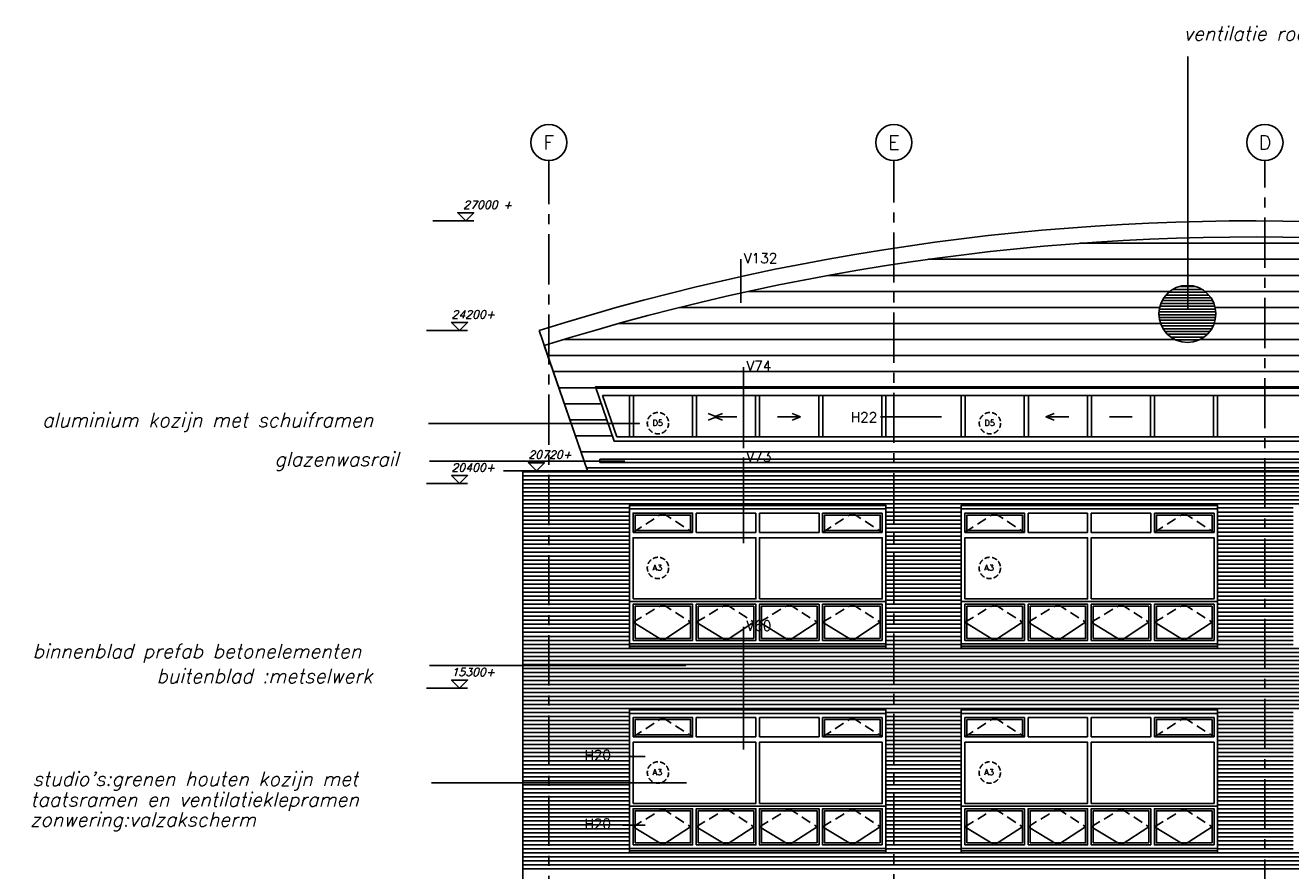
# Model space of a CAD drawing. Extents: x -152209 to 159908, y 32091 to 111955.
# Tile 43 of 59: x -60774 to -29235, y 66357 to 87435. Entities that reach past the tile are written whole.
import ezdxf
from ezdxf.enums import TextEntityAlignment as Align

# ---------------------------------------------------------------- set-up
doc = ezdxf.new("R2010")
doc.units = 0
doc.header["$LTSCALE"] = 1000
doc.header["$MEASUREMENT"] = 0
for name, pattern in [('HIDDEN2', [0.1875, 0.125, -0.0625]), ('X-MA3$0$HIDDEN', [0.375, 0.25, -0.125]), ('XSTRF-A$0$CENTER', [2, 1.25, -0.25, 0.25, -0.25])]:
    doc.linetypes.add(name, pattern=pattern)
doc.layers.get('0').update_dxf_attribs({"linetype": 'CONTINUOUS'})
for name, color, linetype in [('ALGEM-ARC', 15, 'CONTINUOUS'), ('ALUM-AZ', 15, 'CONTINUOUS'), ('BIB', 7, 'CONTINUOUS'), ('MERK', 2, 'CONTINUOUS'), ('MTXT25', 2, 'CONTINUOUS'), ('MTXT35', 4, 'CONTINUOUS'), ('MUURGAT', 2, 'CONTINUOUS'), ('PEILM', 3, 'CONTINUOUS'), ('STAAL-AZ', 3, 'CONTINUOUS'), ('STEEN-AZ', 3, 'CONTINUOUS'), ('X-MA3$0$ALGEM-ARC', 15, 'CONTINUOUS'), ('X-MA3$0$ALUM-AZ', 15, 'CONTINUOUS'), ('X-MA3$0$HOUT-DRS', 4, 'CONTINUOUS'), ('X-MA3$0$KUNST-AZ', 15, 'CONTINUOUS'), ('XSTRF-A$0$BIB', 7, 'CONTINUOUS'), ('XSTRF-A$0$STRAMIEN', 1, 'XSTRF-A$0$CENTER'), ('XSTRF-A$0$STRAMIENCIRCEL', 2, 'CONTINUOUS'), ('XSTRF-A$0$STRAMIENNR', 4, 'CONTINUOUS')]:
    doc.layers.add(name, color=color, linetype=linetype)
doc.styles.get("Standard").update_dxf_attribs({"font": 'simplex'})
doc.styles.add('XSTRF-A$0$STANDARD', font='simplex')

# ---------------------------------------------------------------- blocks, each defined once
blk = doc.blocks.new('XSTRF-A$0$STRMNNR')
at = {"layer": 'XSTRF-A$0$STRAMIENCIRCEL'}
blk.add_circle((0, 0), 4.5, dxfattribs=at)
at = {"layer": 'XSTRF-A$0$STRAMIENNR', "style": 'XSTRF-A$0$STANDARD'}
blk.add_attdef('NR', text='', height=3.5, dxfattribs=at).set_placement((0, 0), align=Align.MIDDLE_CENTER)
blk = doc.blocks.new('XSTRF-A')
at = {"layer": 'XSTRF-A$0$STRAMIEN'}
for p, q in [((-47726.31068, 46975.95304), (-47726.31068, 84063.00993)), ((-39126.31068, 47020.52777), (-39126.31068, 84063.00993)), ((-29876.31068, 45389.11338), (-29876.31068, 84063.00993))]:
    blk.add_line(p, q, dxfattribs=at)
at = {"layer": 'XSTRF-A$0$BIB'}
ref = blk.add_blockref('XSTRF-A$0$STRMNNR', (-47726.31068, 84513.00993), dxfattribs=dict(at, xscale=-100, yscale=100, zscale=100))
ref.add_attrib('NR', 'F', dxfattribs={"layer": 'XSTRF-A$0$STRAMIENNR', "height": 350, "style": 'XSTRF-A$0$STANDARD'}).set_placement((-47726.31068, 84513.00993), align=Align.MIDDLE_CENTER)
ref = blk.add_blockref('XSTRF-A$0$STRMNNR', (-39126.31068, 84513.00993), dxfattribs=dict(at, xscale=-100, yscale=100, zscale=100))
ref.add_attrib('NR', 'E', dxfattribs={"layer": 'XSTRF-A$0$STRAMIENNR', "height": 350, "style": 'XSTRF-A$0$STANDARD'}).set_placement((-39126.31068, 84513.00993), align=Align.MIDDLE_CENTER)
ref = blk.add_blockref('XSTRF-A$0$STRMNNR', (-29876.31068, 84513.00993), dxfattribs=dict(at, xscale=-100, yscale=100, zscale=100))
ref.add_attrib('NR', 'D', dxfattribs={"layer": 'XSTRF-A$0$STRAMIENNR', "height": 350, "style": 'XSTRF-A$0$STANDARD'}).set_placement((-29876.31068, 84513.00993), align=Align.MIDDLE_CENTER)
blk = doc.blocks.new('X-MA3')
at = {"layer": 'X-MA3$0$ALGEM-ARC', "linetype": 'X-MA3$0$HIDDEN'}
for points in [[(90, 2782), (832, 3265), (1575, 2782)], [(4815, 2782), (5558, 3265), (6300, 2782)], [(90, 540), (832, 990), (1525, 540)], [(1665, 540), (2408, 990), (3100, 540)], [(3240, 540), (3983, 990), (4675, 540)], [(4815, 540), (5558, 990), (6250, 540)]]:
    blk.add_lwpolyline(points, dxfattribs=at)
at = {"layer": 'X-MA3$0$ALGEM-ARC'}
for points in [[(90, 540), (832, 90), (1525, 540)], [(1665, 540), (2408, 90), (3100, 540)], [(3240, 540), (3983, 90), (4675, 540)], [(4815, 540), (5558, 90), (6250, 540)]]:
    blk.add_lwpolyline(points, dxfattribs=at)
at = {"layer": 'X-MA3$0$ALUM-AZ'}
blk.add_lwpolyline([(0, 3368), (6390, 3368), (6390, 3460), (0, 3460)], close=True, dxfattribs=at)
at = {"layer": 'X-MA3$0$HOUT-DRS'}
for p, q in [((1665, 3265), (1665, 2782)), ((3150, 3265), (1665, 3265)), ((3150, 2782), (3150, 3265)), ((4725, 3265), (3240, 3265)), ((3240, 2782), (3240, 3265)), ((4725, 2782), (4725, 3265)), ((4815, 2782), (4815, 3265)), ((4815, 3265), (6300, 3265)), ((6300, 3265), (6300, 2782)), ((1665, 2782), (3150, 2782)), ((3240, 2782), (4725, 2782)), ((6300, 2782), (4815, 2782))]:
    blk.add_line(p, q, dxfattribs=at)
for points in [[(0, 1057), (6390, 1057), (6390, 3460), (0, 3460)], [(90, 2782), (1575, 2782), (1575, 3265), (90, 3265)], [(140, 2832), (1525, 2832), (1525, 3215), (140, 3215)], [(4865, 2832), (6250, 2832), (6250, 3215), (4865, 3215)], [(90, 1124), (3150, 1124), (3150, 2648), (90, 2648)], [(3240, 1124), (6300, 1124), (6300, 2648), (3240, 2648)], [(0, 0), (6390, 0), (6390, 1057), (0, 1057)], [(90, 90), (1575, 90), (1575, 990), (90, 990)], [(1665, 90), (3150, 90), (3150, 990), (1665, 990)], [(4725, 90), (3240, 90), (3240, 990), (4725, 990)], [(6300, 90), (4815, 90), (4815, 990), (6300, 990)], [(140, 140), (1525, 140), (1525, 940), (140, 940)], [(1715, 140), (3100, 140), (3100, 940), (1715, 940)], [(4675, 140), (3290, 140), (3290, 940), (4675, 940)], [(6250, 140), (4865, 140), (4865, 940), (6250, 940)]]:
    blk.add_lwpolyline(points, close=True, dxfattribs=at)
at = {"layer": 'X-MA3$0$KUNST-AZ'}
for p, q in [((0, 0), (0, -109)), ((6390, 0), (6390, -109)), ((0, -59), (6390, -59)), ((0, -109), (6390, -109))]:
    blk.add_line(p, q, dxfattribs=at)
blk = doc.blocks.new('PEILM')
blk.add_line((2, 0), (-8.22, 0))
blk.add_lwpolyline([(0, 0), (2, 2), (-2, 2)], close=True)
at = {"oblique": 15}
blk.add_attdef('PEILM', (-2, 3), '', height=2, dxfattribs=at)
blk = doc.blocks.new('*X29')
at = {"color": 0}
for p, q in [((-32270, 80780), (-31348, 80780)), ((-32172, 80850), (-31445, 80850)), ((-32013, 80920), (-31604, 80920)), ((-28230, 80780), (-27307, 80780)), ((-28132, 80850), (-27405, 80850)), ((-27973, 80920), (-27564, 80920)), ((-32493, 80430), (-31125, 80430)), ((-32469, 80500), (-31148, 80500)), ((-32437, 80570), (-31180, 80570)), ((-32395, 80640), (-31222, 80640)), ((-32341, 80710), (-31276, 80710)), ((-28453, 80430), (-27084, 80430)), ((-28429, 80500), (-27108, 80500)), ((-28397, 80570), (-27140, 80570)), ((-28355, 80640), (-27182, 80640)), ((-28301, 80710), (-27236, 80710)), ((-32518, 80220), (-31099, 80220)), ((-32517, 80290), (-31100, 80290)), ((-32513, 80150), (-31104, 80150)), ((-32508, 80360), (-31109, 80360)), ((-28478, 80220), (-27059, 80220)), ((-28477, 80290), (-27060, 80290)), ((-28473, 80150), (-27064, 80150)), ((-28468, 80360), (-27069, 80360)), ((-32500, 80080), (-31117, 80080)), ((-32480, 80010), (-31137, 80010)), ((-32452, 79940), (-31165, 79940)), ((-32414, 79870), (-31203, 79870)), ((-32366, 79800), (-31252, 79800)), ((-28460, 80080), (-27077, 80080)), ((-28440, 80010), (-27097, 80010)), ((-28412, 79940), (-27125, 79940)), ((-28374, 79870), (-27163, 79870)), ((-28325, 79800), (-27211, 79800)), ((-32302, 79730), (-31315, 79730)), ((-32218, 79660), (-31400, 79660)), ((-32094, 79590), (-31524, 79590)), ((-28262, 79730), (-27275, 79730)), ((-28178, 79660), (-27359, 79660)), ((-28053, 79590), (-27483, 79590))]:
    blk.add_line(p, q, dxfattribs=at)
blk = doc.blocks.new('*X34')
at = {"color": 0}
for p, q in [((-34491, 82000), (-25812, 82000)), ((-38263, 81600), (-22040, 81600)), ((-40755, 81200), (-19547, 81200)), ((-42752, 80800), (-32245, 80800)), ((-31372, 80800), (-28205, 80800)), ((-44461, 80400), (-32500, 80400)), ((-31117, 80400), (-28460, 80400)), ((-45977, 80000), (-32477, 80000)), ((-31141, 80000), (-28436, 80000)), ((-47351, 79600), (-32116, 79600)), ((-31502, 79600), (-28075, 79600)), ((-47754, 79200), (-20782, 79200)), ((-47616, 78800), (-10514, 78800)), ((-47477, 78400), (-46557, 78400)), ((-47339, 78000), (-46419, 78000)), ((-47201, 77600), (-46281, 77600)), ((-47063, 77200), (-46143, 77200)), ((-46925, 76800), (-5642, 76800)), ((-46787, 76400), (-5081, 76400))]:
    blk.add_line(p, q, dxfattribs=at)
blk = doc.blocks.new('*X38')
at = {"color": 0}
for p, q in [((-48376, 76300), (-20802, 76300)), ((-48376, 76200), (-20802, 76200)), ((-48376, 76100), (-20802, 76100)), ((-48376, 76000), (-20802, 76000)), ((-48376, 75900), (-20802, 75900)), ((-48376, 75800), (-20802, 75800)), ((-48376, 75700), (-20802, 75700)), ((-48376, 75600), (-20802, 75600)), ((-48376, 75500), (-20802, 75500)), ((-48376, 75400), (-45716, 75400)), ((-39326, 75400), (-37446, 75400)), ((-31056, 75400), (-29176, 75400)), ((-48376, 75300), (-45716, 75300)), ((-48376, 75200), (-45716, 75200)), ((-48376, 75100), (-45716, 75100)), ((-39326, 75300), (-37446, 75300)), ((-39326, 75200), (-37446, 75200)), ((-39326, 75100), (-37446, 75100)), ((-31056, 75300), (-29176, 75300)), ((-31056, 75200), (-29176, 75200)), ((-31056, 75100), (-29176, 75100)), ((-48376, 75000), (-45716, 75000)), ((-48376, 74900), (-45716, 74900)), ((-48376, 74800), (-45716, 74800)), ((-39326, 75000), (-37446, 75000)), ((-39326, 74900), (-37446, 74900)), ((-39326, 74800), (-37446, 74800)), ((-31056, 75000), (-29176, 75000)), ((-31056, 74900), (-29176, 74900)), ((-31056, 74800), (-29176, 74800)), ((-48376, 74700), (-45716, 74700)), ((-48376, 74600), (-45716, 74600)), ((-48376, 74500), (-45716, 74500)), ((-39326, 74700), (-37446, 74700)), ((-39326, 74600), (-37446, 74600)), ((-39326, 74500), (-37446, 74500)), ((-31056, 74700), (-29176, 74700)), ((-31056, 74600), (-29176, 74600)), ((-31056, 74500), (-29176, 74500)), ((-48376, 74400), (-45716, 74400)), ((-48376, 74300), (-45716, 74300)), ((-48376, 74200), (-45716, 74200)), ((-39326, 74400), (-37446, 74400)), ((-39326, 74300), (-37446, 74300)), ((-39326, 74200), (-37446, 74200)), ((-31056, 74400), (-29176, 74400)), ((-31056, 74300), (-29176, 74300)), ((-31056, 74200), (-29176, 74200)), ((-48376, 74100), (-45716, 74100)), ((-48376, 74000), (-45716, 74000)), ((-48376, 73900), (-45716, 73900)), ((-39326, 74100), (-37446, 74100)), ((-39326, 74000), (-37446, 74000)), ((-39326, 73900), (-37446, 73900)), ((-31056, 74100), (-29176, 74100)), ((-31056, 74000), (-29176, 74000)), ((-31056, 73900), (-29176, 73900)), ((-48376, 73800), (-45716, 73800)), ((-48376, 73700), (-45716, 73700)), ((-48376, 73600), (-45716, 73600)), ((-48376, 73500), (-45716, 73500)), ((-39326, 73800), (-37446, 73800)), ((-39326, 73700), (-37446, 73700)), ((-39326, 73600), (-37446, 73600)), ((-39326, 73500), (-37446, 73500)), ((-31056, 73800), (-29176, 73800)), ((-31056, 73700), (-29176, 73700)), ((-31056, 73600), (-29176, 73600)), ((-31056, 73500), (-29176, 73500)), ((-48376, 73400), (-45716, 73400)), ((-48376, 73300), (-45716, 73300)), ((-48376, 73200), (-45716, 73200)), ((-39326, 73400), (-37446, 73400)), ((-39326, 73300), (-37446, 73300)), ((-39326, 73200), (-37446, 73200)), ((-31056, 73400), (-29176, 73400)), ((-31056, 73300), (-29176, 73300)), ((-31056, 73200), (-29176, 73200)), ((-48376, 73100), (-45716, 73100)), ((-48376, 73000), (-45716, 73000)), ((-48376, 72900), (-45716, 72900)), ((-39326, 73100), (-37446, 73100)), ((-39326, 73000), (-37446, 73000)), ((-39326, 72900), (-37446, 72900)), ((-31056, 73100), (-29176, 73100)), ((-31056, 73000), (-29176, 73000)), ((-31056, 72900), (-29176, 72900)), ((-48376, 72800), (-45716, 72800)), ((-48376, 72700), (-45716, 72700)), ((-48376, 72600), (-45716, 72600)), ((-39326, 72800), (-37446, 72800)), ((-39326, 72700), (-37446, 72700)), ((-39326, 72600), (-37446, 72600)), ((-31056, 72800), (-29176, 72800)), ((-31056, 72700), (-29176, 72700)), ((-31056, 72600), (-29176, 72600)), ((-48376, 72500), (-45716, 72500)), ((-48376, 72400), (-45716, 72400)), ((-48376, 72300), (-45716, 72300)), ((-39326, 72500), (-37446, 72500)), ((-39326, 72400), (-37446, 72400)), ((-39326, 72300), (-37446, 72300)), ((-31056, 72500), (-29176, 72500)), ((-31056, 72400), (-29176, 72400)), ((-31056, 72300), (-29176, 72300)), ((-48376, 72200), (-45716, 72200)), ((-48376, 72100), (-45716, 72100)), ((-48376, 72000), (-45716, 72000)), ((-39326, 72200), (-37446, 72200)), ((-39326, 72100), (-37446, 72100)), ((-39326, 72000), (-37446, 72000)), ((-31056, 72200), (-29176, 72200)), ((-31056, 72100), (-29176, 72100)), ((-31056, 72000), (-29176, 72000)), ((-48376, 71900), (-20802, 71900)), ((-48376, 71800), (-20802, 71800)), ((-48376, 71700), (-20802, 71700)), ((-48376, 71600), (-20802, 71600)), ((-48376, 71500), (-20802, 71500)), ((-48376, 71400), (-20802, 71400)), ((-48376, 71300), (-20802, 71300)), ((-48376, 71200), (-20802, 71200)), ((-48376, 71100), (-20802, 71100)), ((-48376, 71000), (-20802, 71000)), ((-48376, 70900), (-20802, 70900)), ((-48376, 70800), (-20802, 70800)), ((-48376, 70700), (-20802, 70700)), ((-48376, 70600), (-20802, 70600)), ((-48376, 70500), (-20802, 70500)), ((-48376, 70400), (-20802, 70400)), ((-48376, 70300), (-45716, 70300)), ((-48376, 70200), (-45716, 70200)), ((-48376, 70100), (-45716, 70100)), ((-39326, 70300), (-37446, 70300)), ((-39326, 70200), (-37446, 70200)), ((-39326, 70100), (-37446, 70100)), ((-31056, 70300), (-29176, 70300)), ((-31056, 70200), (-29176, 70200)), ((-31056, 70100), (-29176, 70100)), ((-48376, 70000), (-45716, 70000)), ((-48376, 69900), (-45716, 69900)), ((-48376, 69800), (-45716, 69800)), ((-39326, 70000), (-37446, 70000)), ((-39326, 69900), (-37446, 69900)), ((-39326, 69800), (-37446, 69800)), ((-31056, 70000), (-29176, 70000)), ((-31056, 69900), (-29176, 69900)), ((-31056, 69800), (-29176, 69800)), ((-48376, 69700), (-45716, 69700)), ((-48376, 69600), (-45716, 69600)), ((-48376, 69500), (-45716, 69500)), ((-48376, 69400), (-45716, 69400)), ((-39326, 69700), (-37446, 69700)), ((-39326, 69600), (-37446, 69600)), ((-39326, 69500), (-37446, 69500)), ((-39326, 69400), (-37446, 69400)), ((-31056, 69700), (-29176, 69700)), ((-31056, 69600), (-29176, 69600)), ((-31056, 69500), (-29176, 69500)), ((-31056, 69400), (-29176, 69400)), ((-48376, 69300), (-45716, 69300)), ((-48376, 69200), (-45716, 69200)), ((-48376, 69100), (-45716, 69100)), ((-39326, 69300), (-37446, 69300)), ((-39326, 69200), (-37446, 69200)), ((-39326, 69100), (-37446, 69100)), ((-31056, 69300), (-29176, 69300)), ((-31056, 69200), (-29176, 69200)), ((-31056, 69100), (-29176, 69100)), ((-48376, 69000), (-45716, 69000)), ((-48376, 68900), (-45716, 68900)), ((-48376, 68800), (-45716, 68800)), ((-39326, 69000), (-37446, 69000)), ((-39326, 68900), (-37446, 68900)), ((-39326, 68800), (-37446, 68800)), ((-31056, 69000), (-29176, 69000)), ((-31056, 68900), (-29176, 68900)), ((-31056, 68800), (-29176, 68800)), ((-48376, 68700), (-45716, 68700)), ((-48376, 68600), (-45716, 68600)), ((-48376, 68500), (-45716, 68500)), ((-39326, 68700), (-37446, 68700)), ((-39326, 68600), (-37446, 68600)), ((-39326, 68500), (-37446, 68500)), ((-31056, 68700), (-29176, 68700)), ((-31056, 68600), (-29176, 68600)), ((-31056, 68500), (-29176, 68500)), ((-48376, 68400), (-45716, 68400)), ((-48376, 68300), (-45716, 68300)), ((-48376, 68200), (-45716, 68200)), ((-39326, 68400), (-37446, 68400)), ((-39326, 68300), (-37446, 68300)), ((-39326, 68200), (-37446, 68200)), ((-31056, 68400), (-29176, 68400)), ((-31056, 68300), (-29176, 68300)), ((-31056, 68200), (-29176, 68200)), ((-48376, 68100), (-45716, 68100)), ((-48376, 68000), (-45716, 68000)), ((-48376, 67900), (-45716, 67900)), ((-39326, 68100), (-37446, 68100)), ((-39326, 68000), (-37446, 68000)), ((-39326, 67900), (-37446, 67900)), ((-31056, 68100), (-29176, 68100)), ((-31056, 68000), (-29176, 68000)), ((-31056, 67900), (-29176, 67900)), ((-48376, 67800), (-45716, 67800)), ((-48376, 67700), (-45716, 67700)), ((-48376, 67600), (-45716, 67600)), ((-48376, 67500), (-45716, 67500)), ((-39326, 67800), (-37446, 67800)), ((-39326, 67700), (-37446, 67700)), ((-39326, 67600), (-37446, 67600)), ((-39326, 67500), (-37446, 67500)), ((-31056, 67800), (-29176, 67800)), ((-31056, 67700), (-29176, 67700)), ((-31056, 67600), (-29176, 67600)), ((-31056, 67500), (-29176, 67500)), ((-48376, 67400), (-45716, 67400)), ((-48376, 67300), (-45716, 67300)), ((-48376, 67200), (-45716, 67200)), ((-39326, 67400), (-37446, 67400)), ((-39326, 67300), (-37446, 67300)), ((-39326, 67200), (-37446, 67200)), ((-31056, 67400), (-29176, 67400)), ((-31056, 67300), (-29176, 67300)), ((-31056, 67200), (-29176, 67200)), ((-48376, 67100), (-45716, 67100)), ((-48376, 67000), (-45716, 67000)), ((-48376, 66900), (-45716, 66900)), ((-39326, 67100), (-37446, 67100)), ((-39326, 67000), (-37446, 67000)), ((-39326, 66900), (-37446, 66900)), ((-31056, 67100), (-29176, 67100)), ((-31056, 67000), (-29176, 67000)), ((-31056, 66900), (-29176, 66900)), ((-48376, 66800), (-20802, 66800)), ((-48376, 66700), (-20802, 66700)), ((-48376, 66600), (-20802, 66600)), ((-48376, 66500), (-20802, 66500)), ((-48376, 66400), (-20802, 66400))]:
    blk.add_line(p, q, dxfattribs=at)

msp = doc.modelspace()

# ---------------------------------------------------------------- linework, layer by layer
at = {"layer": 'ALGEM-ARC'}
for p, q in [((-31796, 80348), (-31796, 86658)), ((-43545, 77671), (-43752, 77752)), ((-43545, 77671), (-43752, 77590)), ((-43606, 77671), (-43399, 77752)), ((-43606, 77671), (-43037, 77671)), ((-43606, 77671), (-43399, 77590)), ((-41454, 77671), (-42023, 77671)), ((-41454, 77671), (-41661, 77752)), ((-41454, 77671), (-41661, 77590)), ((-35336, 77671), (-35129, 77752)), ((-35336, 77671), (-35129, 77590)), ((-35336, 77671), (-34767, 77671)), ((-33184, 77671), (-33753, 77671)), ((-50725, 77503), (-45465, 77503)), ((-45830, 76564), (-50699, 76564)), ((-44310, 71473), (-50699, 71473)), ((-44297, 68544), (-50646, 68544))]:
    msp.add_line(p, q, dxfattribs=at)
for points in [[(-45716, 71900), (-39326, 71900), (-39326, 75465), (-45716, 75465)], [(-37446, 71900), (-31056, 71900), (-31056, 75465), (-37446, 75465)], [(-45716, 66800), (-39326, 66800), (-39326, 70365), (-45716, 70365)], [(-37446, 66800), (-31056, 66800), (-31056, 70365), (-37446, 70365)]]:
    msp.add_lwpolyline(points, close=True, dxfattribs=at)
at = {"layer": 'ALUM-AZ'}
for p, q in [((-46762, 76330), (-47970, 79827)), ((-46554, 78390), (-22786, 78390)), ((-46385, 78207), (-22786, 78207)), ((-46028, 77174), (-46385, 78207)), ((-45716, 77174), (-45716, 78207)), ((-45616, 77174), (-45616, 78207)), ((-44144, 77174), (-44144, 78207)), ((-44044, 77174), (-44044, 78207)), ((-42571, 77174), (-42571, 78207)), ((-42471, 77174), (-42471, 78207)), ((-40999, 77174), (-40999, 78207)), ((-40899, 77174), (-40899, 78207)), ((-39426, 77174), (-39426, 78207)), ((-39326, 77174), (-39326, 78207)), ((-39326, 77174), (-39326, 78207)), ((-37446, 77174), (-37446, 78207)), ((-37446, 77174), (-37446, 78207)), ((-37346, 77174), (-37346, 78207)), ((-35874, 77174), (-35874, 78207)), ((-35774, 77174), (-35774, 78207)), ((-34301, 77174), (-34301, 78207)), ((-34201, 77174), (-34201, 78207)), ((-32729, 77174), (-32729, 78207)), ((-32629, 77174), (-32629, 78207)), ((-31156, 77174), (-31156, 78207)), ((-31056, 77174), (-31056, 78207)), ((-31056, 77174), (-31056, 78207)), ((-31056, 77174), (-31056, 78207)), ((-46028, 77174), (-22786, 77174))]:
    msp.add_line(p, q, dxfattribs=at)
msp.add_lwpolyline([(-16651, 71153), (-3822, 71153, 0.410812), (-6147, 77062, 0.182648), (-47840, 79449), (-46762, 76330), (-16651, 76330)], format="xyb", close=True, dxfattribs=at)
msp.add_lwpolyline([(-22786, 77070), (-46098, 77070), (-46564, 78420), (-22786, 78420)], close=True, dxfattribs=at)
msp.add_circle((-31809, 80240), 710, dxfattribs=at)
msp.add_arc((-30151, 23092), 59468, 66.02166, 107.43605, dxfattribs=at)
at = {"layer": 'MERK', "linetype": 'HIDDEN2'}
for centre in [(-45005, 77515), (-36731, 77515), (-45005, 73905), (-36735, 73905), (-45005, 68805), (-36735, 68805)]:
    msp.add_circle(centre, 266, dxfattribs=at)
at = {"layer": 'MTXT25'}
for p, q in [((-42937, 81602), (-42937, 80519)), ((-42872, 78915), (-42872, 76889)), ((-39459, 77670), (-37942, 77670)), ((-42872, 76656), (-42872, 74524)), ((-42872, 72439), (-42872, 69375)), ((-45877, 69200), (-45325, 69200)), ((-45877, 67488), (-45325, 67488))]:
    msp.add_line(p, q, dxfattribs=at)
at = {"layer": 'MTXT35', "const_width": 5}
for points in [[(-31804, 80348, 1), (-31788, 80348, 1)], [(-45473, 77503, 1), (-45458, 77503, 1)], [(-44318, 71473, 1), (-44302, 71473, 1)], [(-44304, 68544, 1), (-44290, 68544, 1)]]:
    msp.add_lwpolyline(points, format="xyb", close=True, dxfattribs=at)
at = {"layer": 'MUURGAT'}
for points in [[(-48376, 54910), (-3061, 54910), (-3061, 70205), (-3851, 70205), (-3851, 70205), (-16651, 70205), (-16651, 60627), (-20802, 60627), (-20802, 76330), (-48376, 76330)], [(-45716, 71900), (-39326, 71900), (-39326, 75470), (-45716, 75470)], [(-37446, 71900), (-31056, 71900), (-31056, 75470), (-37446, 75470)], [(-45716, 66800), (-39326, 66800), (-39326, 70370), (-45716, 70370)], [(-37446, 66800), (-31056, 66800), (-31056, 70370), (-37446, 70370)]]:
    msp.add_lwpolyline(points, close=True, dxfattribs=at)
at = {"layer": 'STAAL-AZ'}
for p, q in [((-46452, 76615), (-13125, 76615)), ((-46452, 76535), (-46452, 76615)), ((-46452, 76535), (-13125, 76535))]:
    msp.add_line(p, q, dxfattribs=at)
at = {"layer": 'STEEN-AZ'}
for p, q in [((-20802, 76330), (-48376, 76330)), ((-48376, 76330), (-48376, 54910))]:
    msp.add_line(p, q, dxfattribs=at)

# ---------------------------------------------------------------- block references
at = {"layer": 'ALGEM-ARC'}
msp.add_blockref('*X38', (0, 0), dxfattribs=at)
at = {"layer": 'ALUM-AZ'}
for name in ['*X34', '*X29']:
    msp.add_blockref(name, (0, 0), dxfattribs=at)
at = {"layer": 'BIB'}
for name, p in [('XSTRF-A', (0, 0)), ('X-MA3', (-45716, 72010)), ('X-MA3', (-37446, 72010)), ('X-MA3', (-45716, 66910)), ('X-MA3', (-37446, 66910))]:
    msp.add_blockref(name, p, dxfattribs=at)
at = {"layer": 'PEILM', "xscale": 100, "yscale": 100, "zscale": 100}
for p, values in [((-49795, 82560), {'PEILM': ' 27000 +'}), ((-49951, 79827), {'PEILM': '24200+'}), ((-48036, 76330), {'PEILM': '20720+'}), ((-49951, 76010), {'PEILM': '20400+'}), ((-49951, 70910), {'PEILM': '15300+'})]:
    msp.add_blockref('PEILM', p, dxfattribs=at).add_auto_attribs(values)

# ---------------------------------------------------------------- texts
at = {"layer": 'MTXT25'}
for s, p in [('V132', (-42865, 81504)), ('V74', (-42801, 78817)), ('H22', (-40203, 77538)), ('V73', (-42801, 76558)), ('V60', (-42801, 72341)), ('H20', (-46841, 69115)), ('H20', (-46841, 67403))]:
    msp.add_text(s, height=250, dxfattribs=at).set_placement(p)
at = {"layer": 'MTXT35', "oblique": 15}
for s, p in [('ventilatie roosters', (-31910, 87055)), (' aluminium kozijn met schuiframen', (-60597, 77419)), (' glazenwasrail', (-54807, 76443)), (' binnenblad prefab betonelementen', (-60835, 71653)), (' buitenblad :metselwerk', (-57750, 71036)), ("studio's:grenen houten kozijn met", (-60593, 68472)), (' taatsramen en ventilatieklepramen', (-60894, 67958)), (' zonwering:valzakscherm', (-60894, 67455))]:
    msp.add_text(s, height=350, dxfattribs=at).set_placement(p)
at = {"layer": 'MTXT35'}
for s, p in [('D5', (-45141, 77448)), ('D5', (-36868, 77448)), ('A3', (-45141, 73838)), ('A3', (-36871, 73838)), ('A3', (-45141, 68738)), ('A3', (-36871, 68738))]:
    msp.add_text(s, height=147, dxfattribs=at).set_placement(p)

doc.saveas('drawing.dxf')
